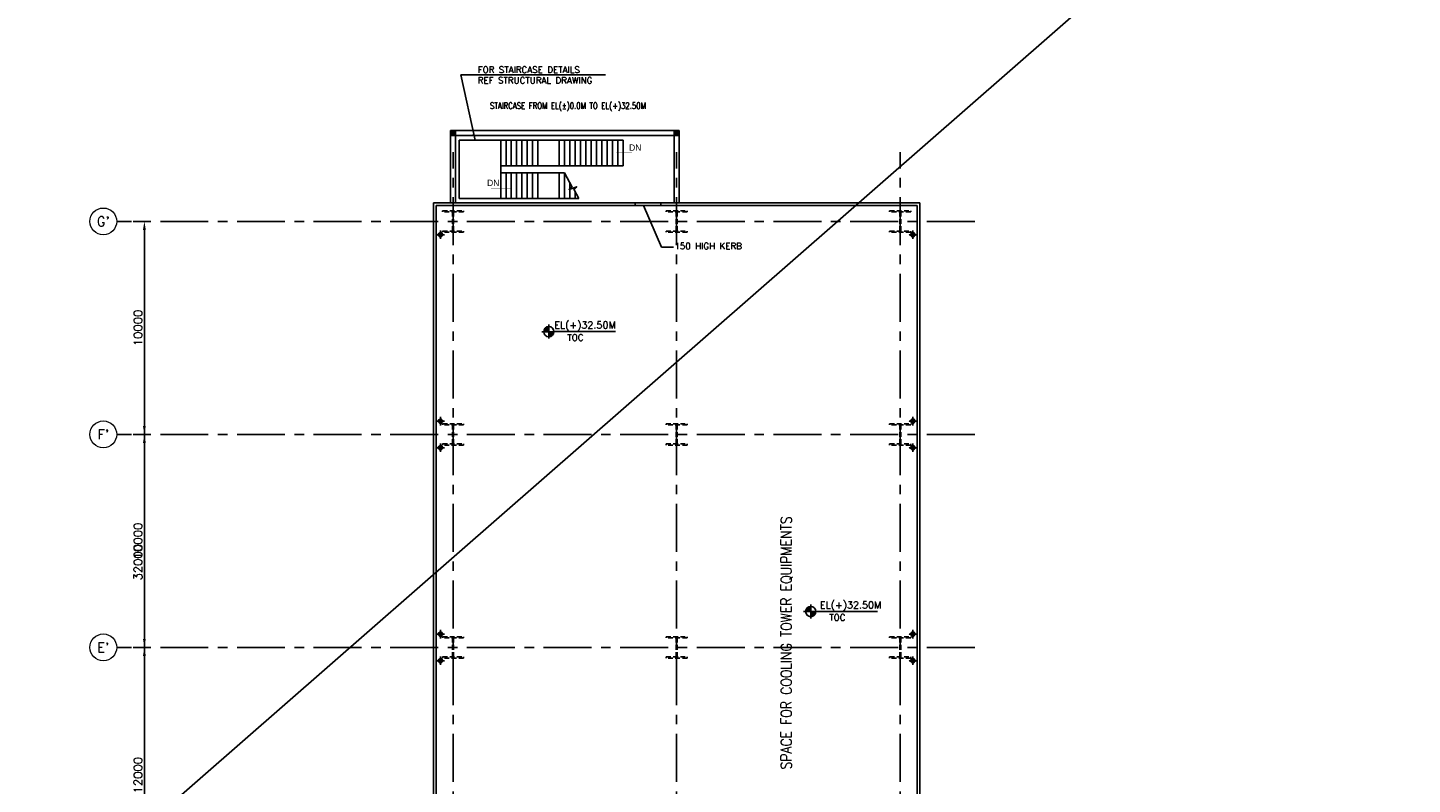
# Model space of a CAD drawing. Header units: inches. Extents: x 0 to 1544102, y -487208 to 23144100.
# Tile 76 of 256: x 518232 to 583268, y -246529 to -211005. Entities that reach past the tile are written whole.
import ezdxf
from ezdxf.enums import TextEntityAlignment as Align

# ---------------------------------------------------------------- set-up
doc = ezdxf.new("R2010")
doc.units = ezdxf.units.IN
doc.header["$LTSCALE"] = 1800
doc.header["$MEASUREMENT"] = 0
for name, pattern in [('CENTER', [2, 1.25, -0.25, 0.25, -0.25]), ('CENTER2', [1.125, 0.75, -0.125, 0.125, -0.125]), ('HIDDEN2', [0.1875, 0.125, -0.0625])]:
    doc.linetypes.add(name, pattern=pattern)
doc.layers.get('0').update_dxf_attribs({"color": 253, "lineweight": 9})
for name, color, linetype in [('1', 7, 'Continuous'), ('COL', 1, 'Continuous'), ('CONCRETE', 145, 'Continuous'), ('GRID', 251, 'CENTER'), ('RAIN WATER', 6, 'Continuous'), ('STAIR', 2, 'Continuous'), ('TEXT', 3, 'Continuous'), ('WALL', 6, 'Continuous'), ('WALL1', 6, 'Continuous')]:
    doc.layers.add(name, color=color, linetype=linetype)
for name, color, linetype, lineweight in [('A-CUT OUT', 3, 'Continuous', 30), ('ARROW', 3, 'Continuous', 13), ('CL', 8, 'CENTER', 15), ('DIM', 4, 'Continuous', 18), ('dimension line', 4, 'Continuous', 18)]:
    doc.layers.add(name, color=color, linetype=linetype, lineweight=lineweight)
doc.styles.add('COMPLEX', font='complex')
doc.styles.add('HTX11', font='O8111901')
doc.styles.add('nik', font='isocp.shx')
doc.styles.add('ROAMNS', font='ROMANS.shx')
doc.styles.add('ROMANS', font='romans.shx')
doc.styles.add('ROMANT', font='romant')
doc.styles.add('SIMPLEX-25', font='simplex.shx')
doc.styles.get("Standard").update_dxf_attribs({"font": 'arial.ttf'})
doc.dimstyles.new('DIM100 x2', dxfattribs={"dimscale": 0, "dimtxt": 400, "dimasz": 400, "dimexe": 100, "dimexo": 100, "dimgap": 100, "dimtad": 1, "dimdec": 0, "dimzin": 13, "dimdsep": 46, "dimtxsty": 'ROMANS', "dimblk2": 'OBLIQUE', "dimcen": 100, "dimdle": 100, "dimclrd": 9, "dimclre": 9, "dimclrt": 4, "dimadec": 0, "dimazin": 0, "dimtfac": 1.1, "dimtdec": 0, "dimtix": 1, "dimtmove": 2, "dimatfit": 3, "dimfxl": 1, "dimtolj": 1, "dimtzin": 13, "dimarcsym": 0})
doc.dimstyles.new('SET.DIM.', dxfattribs={"dimtxt": 375, "dimasz": 300, "dimexe": 50, "dimexo": 100, "dimgap": 100, "dimtad": 1, "dimdec": 0, "dimzin": 0, "dimdsep": 46, "dimtxsty": 'Standard', "dimcen": 0.09, "dimclrt": 2, "dimadec": 0, "dimazin": 0, "dimtfac": 1, "dimtdec": 0, "dimtofl": 0, "dimtmove": 2, "dimatfit": 3, "dimfxl": 0.18, "dimtolj": 1, "dimtzin": 0, "dimarcsym": 0})
doc.dimstyles.new('USER175', dxfattribs={"dimscale": 175, "dimtxt": 2, "dimasz": 1.75, "dimexe": 0, "dimexo": 0, "dimgap": 0.5, "dimtad": 1, "dimdec": 0, "dimzin": 0, "dimdsep": 46, "dimtxsty": 'ROMANS', "dimcen": 0, "dimclrd": 4, "dimclre": 4, "dimclrt": 4, "dimadec": 0, "dimazin": 0, "dimtfac": 0.09, "dimtdec": 0, "dimtix": 1, "dimtofl": 0, "dimtmove": 0, "dimatfit": 3, "dimfxl": 1, "dimtolj": 1, "dimtzin": 0, "dimarcsym": 0})

# ---------------------------------------------------------------- blocks, each defined once
blk = doc.blocks.new('*D652')
at = {"layer": 'dimension line', "color": 9, "lineweight": -2, "transparency": 16777216}
for p, q in [((523183, -240101), (523813, -240101)), ((523713, -251701), (523713, -240501)), ((523183, -252101), (523813, -252101))]:
    blk.add_line(p, q, dxfattribs=at)
at = {"layer": 'dimension line', "color": 9, "transparency": 16777216}
for points in [[(523646, -240501), (523780, -240501), (523713, -240101)], [(523646, -251701), (523780, -251701), (523713, -252101)]]:
    blk.add_solid(points, dxfattribs=at)
at = {"layer": 'dimension line', "color": 4, "transparency": 16777216, "insert": (523413, -246101), "char_height": 400, "attachment_point": 5, "rotation": 90, "style": 'ROMANS'}
blk.add_mtext('\\A1;12000', dxfattribs=at)
blk = doc.blocks.new('_Oblique')
at = {"color": 0, "linetype": 'ByBlock', "lineweight": -2}
blk.add_line((-0.5, -0.5), (0.5, 0.5), dxfattribs=at)
blk = doc.blocks.new('*D653')
at = {"layer": 'dimension line', "color": 9, "lineweight": -2, "transparency": 16777216}
for p, q in [((523183, -230101), (523813, -230101)), ((523713, -239701), (523713, -230501)), ((523183, -240101), (523813, -240101))]:
    blk.add_line(p, q, dxfattribs=at)
at = {"layer": 'dimension line', "color": 9, "transparency": 16777216}
for points in [[(523646, -230501), (523780, -230501), (523713, -230101)], [(523646, -239701), (523780, -239701), (523713, -240101)]]:
    blk.add_solid(points, dxfattribs=at)
at = {"layer": 'dimension line', "color": 4, "transparency": 16777216, "insert": (523413, -235101), "char_height": 400, "attachment_point": 5, "rotation": 90, "style": 'ROMANS'}
blk.add_mtext('\\A1;10000', dxfattribs=at)
blk = doc.blocks.new('*D654')
at = {"layer": 'dimension line', "color": 9, "lineweight": -2, "transparency": 16777216}
for p, q in [((523183, -220101), (523813, -220101)), ((523713, -229701), (523713, -220501)), ((523183, -230101), (523813, -230101))]:
    blk.add_line(p, q, dxfattribs=at)
at = {"layer": 'dimension line', "color": 9, "transparency": 16777216}
for points in [[(523646, -220501), (523780, -220501), (523713, -220101)], [(523646, -229701), (523780, -229701), (523713, -230101)]]:
    blk.add_solid(points, dxfattribs=at)
at = {"layer": 'dimension line', "color": 4, "transparency": 16777216, "insert": (523413, -225101), "char_height": 400, "attachment_point": 5, "rotation": 90, "style": 'ROMANS'}
blk.add_mtext('\\A1;10000', dxfattribs=at)
blk = doc.blocks.new('GRD')
at = {"layer": 'CL', "linetype": 'Continuous'}
blk.add_circle((0, 419.99985), 419.99985, dxfattribs=at)
at = {"layer": 'CL', "color": 4, "style": 'COMPLEX'}
blk.add_attdef('GRD', text='', height=300, dxfattribs=at).set_placement((0, 419.99985), align=Align.MIDDLE)
blk = doc.blocks.new('PL-FFL2')
at = {"layer": 'A-CUT OUT'}
h = blk.add_hatch(color=7, dxfattribs=at)
h.paths.add_polyline_path([(3.09, 1.96, 0.414214), (1.09, -0.04), (3.09, -0.04)])
h.paths.add_polyline_path([(5.09, -0.04), (3.09, -0.04), (3.09, -2.04, 0.414214)])
at = {"color": 1, "linetype": 'Continuous'}
for p, q in [((3.09, 2.74), (3.09, -2.74)), ((29.24, 0), (4.78, 0)), ((4.78, 0), (5.09, 0)), ((0.31, -0.04), (5.09, -0.04))]:
    blk.add_line(p, q, dxfattribs=at)
blk.add_circle((3.09, -0.04), 2, dxfattribs=at)
at = {"color": 4, "linetype": 'Continuous'}
blk.add_attdef('EL(+)', text='', height=2.75, dxfattribs=at).set_placement((18.98, 2.4), align=Align.MIDDLE)
at = {"color": 3, "linetype": 'Continuous'}
blk.add_attdef('XXX', text='', height=2.5, dxfattribs=at).set_placement((18.44, -3.52), align=Align.MIDDLE)
blk = doc.blocks.new('*D655')
at = {"layer": 'dimension line', "color": 9, "lineweight": -2, "transparency": 16777216}
for p, q in [((523183, -220101), (523813, -220101)), ((523713, -220501), (523713, -251701)), ((523395, -252101), (523813, -252101))]:
    blk.add_line(p, q, dxfattribs=at)
at = {"layer": 'dimension line', "color": 9, "transparency": 16777216}
for points in [[(523646, -220501), (523780, -220501), (523713, -220101)], [(523646, -251701), (523780, -251701), (523713, -252101)]]:
    blk.add_solid(points, dxfattribs=at)
at = {"layer": 'dimension line', "color": 4, "transparency": 16777216, "insert": (523413, -236101), "char_height": 400, "attachment_point": 5, "rotation": 90, "style": 'ROMANS'}
blk.add_mtext('\\A1;32000', dxfattribs=at)

msp = doc.modelspace()

# ---------------------------------------------------------------- hatches: boundary and pattern name
at = {"layer": 'COL'}
h = msp.add_hatch(dxfattribs=at)
h.set_pattern_fill('ANSI31', color=1, scale=250, angle=180, style=0)
h.set_pattern_definition([(225, (534748.703, -221186.247), (22.09709, -22.09709), [])])
h.paths.add_polyline_path([(538328.7, -216066.25), (538328.7, -215836.25), (538098.7, -215836.25), (538098.7, -216066.25)])
h = msp.add_hatch(dxfattribs=at)
h.set_pattern_fill('ANSI31', color=1, scale=250, angle=180, style=0)
h.set_pattern_definition([(225, (545248.703, -221186.247), (22.09709, -22.09709), [])])
h.paths.add_polyline_path([(548828.7, -216066.25), (548828.7, -215836.25), (548598.7, -215836.25), (548598.7, -216066.25)])

# ---------------------------------------------------------------- linework, layer by layer
at = {"layer": '1'}
msp.add_line((666642.8, -123668.06), (453196.77, -310154.62), dxfattribs=at)
at = {"layer": 'COL'}
for points in [[(538098.7, -215836.25), (538328.7, -215836.25), (538328.7, -216066.25), (538098.7, -216066.25)], [(548598.7, -215836.25), (548828.7, -215836.25), (548828.7, -216066.25), (548598.7, -216066.25)]]:
    msp.add_lwpolyline(points, close=True, dxfattribs=at)
at = {"layer": 'COL', "linetype": 'HIDDEN2'}
for points in [[(537718.7, -219601.25), (538708.7, -219601.25), (538708.7, -219651.25), (537718.7, -219651.25)], [(538191.2, -219651.25), (538236.2, -219651.25), (538236.2, -220551.25), (538191.2, -220551.25)], [(548218.7, -219601.25), (549208.7, -219601.25), (549208.7, -219651.25), (548218.7, -219651.25)], [(548691.2, -219651.25), (548736.2, -219651.25), (548736.2, -220551.25), (548691.2, -220551.25)], [(558718.7, -219601.25), (559708.7, -219601.25), (559708.7, -219651.25), (558718.7, -219651.25)], [(559191.2, -219651.25), (559236.2, -219651.25), (559236.2, -220551.25), (559191.2, -220551.25)], [(537718.7, -220551.25), (538708.7, -220551.25), (538708.7, -220601.25), (537718.7, -220601.25)], [(548218.7, -220551.25), (549208.7, -220551.25), (549208.7, -220601.25), (548218.7, -220601.25)], [(558718.7, -220551.25), (559708.7, -220551.25), (559708.7, -220601.25), (558718.7, -220601.25)], [(537718.7, -229601.25), (538708.7, -229601.25), (538708.7, -229651.25), (537718.7, -229651.25)], [(538191.2, -229651.25), (538236.2, -229651.25), (538236.2, -230551.25), (538191.2, -230551.25)], [(548218.7, -229601.25), (549208.7, -229601.25), (549208.7, -229651.25), (548218.7, -229651.25)], [(548691.2, -229651.25), (548736.2, -229651.25), (548736.2, -230551.25), (548691.2, -230551.25)], [(558718.7, -229601.25), (559708.7, -229601.25), (559708.7, -229651.25), (558718.7, -229651.25)], [(559191.2, -229651.25), (559236.2, -229651.25), (559236.2, -230551.25), (559191.2, -230551.25)], [(537718.7, -230551.25), (538708.7, -230551.25), (538708.7, -230601.25), (537718.7, -230601.25)], [(548218.7, -230551.25), (549208.7, -230551.25), (549208.7, -230601.25), (548218.7, -230601.25)], [(558718.7, -230551.25), (559708.7, -230551.25), (559708.7, -230601.25), (558718.7, -230601.25)], [(537718.7, -239601.25), (538708.7, -239601.25), (538708.7, -239651.25), (537718.7, -239651.25)], [(538191.2, -239651.25), (538236.2, -239651.25), (538236.2, -240551.25), (538191.2, -240551.25)], [(548218.7, -239601.25), (549208.7, -239601.25), (549208.7, -239651.25), (548218.7, -239651.25)], [(548691.2, -239651.25), (548736.2, -239651.25), (548736.2, -240551.25), (548691.2, -240551.25)], [(558718.7, -239601.25), (559708.7, -239601.25), (559708.7, -239651.25), (558718.7, -239651.25)], [(559191.2, -239651.25), (559236.2, -239651.25), (559236.2, -240551.25), (559191.2, -240551.25)], [(537718.7, -240551.25), (538708.7, -240551.25), (538708.7, -240601.25), (537718.7, -240601.25)], [(548218.7, -240551.25), (549208.7, -240551.25), (549208.7, -240601.25), (548218.7, -240601.25)], [(558718.7, -240551.25), (559708.7, -240551.25), (559708.7, -240601.25), (558718.7, -240601.25)]]:
    msp.add_lwpolyline(points, close=True, dxfattribs=at)
at = {"layer": 'CONCRETE'}
for p, q in [((547963.7, -219221.25), (546763.7, -219221.25)), ((547963.7, -219346.25), (546763.7, -219346.25))]:
    msp.add_line(p, q, dxfattribs=at)
at = {"layer": 'GRID'}
for p, q in [((538213.7, -278811.88), (538213.7, -216849.27)), ((548713.7, -278811.88), (548713.7, -216849.27)), ((559213.7, -278811.88), (559213.7, -216849.27)), ((562713.7, -220101.25), (522413.7, -220101.25)), ((562713.7, -230101.25), (522413.7, -230101.25)), ((562713.7, -240101.25), (522413.7, -240101.25))]:
    msp.add_line(p, q, dxfattribs=at)
at = {"layer": 'RAIN WATER', "linetype": 'CENTER2', "ltscale": 0.05}
for p, q in [((537418.7, -220726.25), (537818.7, -220726.25)), ((537618.7, -220526.25), (537618.7, -220926.25)), ((560008.7, -220726.25), (559608.7, -220726.25)), ((559808.7, -220526.25), (559808.7, -220926.25)), ((537418.54, -229476.25), (537818.54, -229476.25)), ((537618.54, -229676.25), (537618.54, -229276.25)), ((560008.54, -229476.25), (559608.54, -229476.25)), ((559808.54, -229676.25), (559808.54, -229276.25)), ((537418.7, -230726.25), (537818.7, -230726.25)), ((537618.7, -230526.25), (537618.7, -230926.25)), ((560008.7, -230726.25), (559608.7, -230726.25)), ((559808.7, -230526.25), (559808.7, -230926.25)), ((537618.54, -239676.25), (537618.54, -239276.25)), ((559808.54, -239676.25), (559808.54, -239276.25)), ((537418.54, -239476.25), (537818.54, -239476.25)), ((560008.54, -239476.25), (559608.54, -239476.25)), ((537618.7, -240526.25), (537618.7, -240926.25)), ((559808.7, -240526.25), (559808.7, -240926.25)), ((537418.7, -240726.25), (537818.7, -240726.25)), ((560008.7, -240726.25), (559608.7, -240726.25))]:
    msp.add_line(p, q, dxfattribs=at)
at = {"layer": 'RAIN WATER', "linetype": 'HIDDEN2', "ltscale": 0.25}
for centre in [(537618.7, -220726.25), (559808.7, -220726.25), (537618.54, -229476.25), (559808.54, -229476.25), (537618.7, -230726.25), (559808.7, -230726.25), (537618.54, -239476.25), (559808.54, -239476.25), (537618.7, -240726.25), (559808.7, -240726.25)]:
    msp.add_circle(centre, 100, dxfattribs=at)
at = {"layer": 'RAIN WATER', "ltscale": 0.25}
for centre in [(537618.7, -220726.25), (559808.7, -220726.25), (537618.54, -229476.25), (559808.54, -229476.25), (537618.7, -230726.25), (559808.7, -230726.25), (537618.54, -239476.25), (559808.54, -239476.25), (537618.7, -240726.25), (559808.7, -240726.25)]:
    msp.add_circle(centre, 75, dxfattribs=at)
at = {"layer": 'STAIR', "linetype": 'Continuous'}
for p, q in [((538498.7, -216283.75), (545948.7, -216283.75)), ((538498.7, -216283.75), (538498.7, -219018.75)), ((540448.7, -217483.75), (540448.7, -216283.75)), ((540448.7, -217483.75), (540448.7, -216283.75)), ((540448.7, -217483.75), (540448.7, -216283.75)), ((540698.7, -217483.75), (540698.7, -216283.75)), ((540948.7, -217483.75), (540948.7, -216283.75)), ((541198.7, -217483.75), (541198.7, -216283.75)), ((541448.7, -217483.75), (541448.7, -216283.75)), ((541698.7, -217483.75), (541698.7, -216283.75)), ((541948.7, -217483.75), (541948.7, -216283.75)), ((542198.7, -217483.75), (542198.7, -216283.75)), ((543198.7, -217483.75), (543198.7, -216283.75)), ((543448.7, -217483.75), (543448.7, -216283.75)), ((543698.7, -217483.75), (543698.7, -216283.75)), ((543948.7, -217483.75), (543948.7, -216283.75)), ((544198.7, -217483.75), (544198.7, -216283.75)), ((544448.7, -217483.75), (544448.7, -216283.75)), ((544698.7, -217483.75), (544698.7, -216283.75)), ((544948.7, -216283.75), (544948.7, -217483.75)), ((545150.78, -216283.75), (546198.7, -216283.75)), ((545198.7, -216283.75), (545198.7, -217483.75)), ((545448.7, -216283.75), (545448.7, -217483.75)), ((545698.7, -216283.75), (545698.7, -217483.75)), ((545948.7, -216283.75), (545948.7, -217483.75)), ((546198.7, -216283.75), (546198.7, -217483.75)), ((540448.7, -217818.75), (540448.7, -217483.75)), ((540448.7, -217483.75), (546198.7, -217483.75)), ((540448.7, -219018.75), (540448.7, -217818.75)), ((540448.7, -217818.75), (543448.7, -217818.75)), ((540448.7, -219018.75), (540448.7, -217818.75)), ((540448.7, -219018.75), (540448.7, -217818.75)), ((540698.7, -219018.75), (540698.7, -217818.75)), ((540948.7, -219018.75), (540948.7, -217818.75)), ((541198.7, -219018.75), (541198.7, -217818.75)), ((541448.7, -219018.75), (541448.7, -217818.75)), ((541698.7, -219018.75), (541698.7, -217818.75)), ((541948.7, -219018.75), (541948.7, -217818.75)), ((542198.7, -219018.75), (542198.7, -217818.75)), ((543198.7, -219018.75), (543198.7, -217818.75)), ((543448.7, -219018.75), (543448.7, -217818.75)), ((545948.7, -217483.75), (546198.7, -217483.75)), ((543698.7, -219018.75), (543698.7, -218287.19)), ((538498.7, -219018.75), (544122.85, -219018.75)), ((543948.7, -219018.75), (543948.7, -218704.94))]:
    msp.add_line(p, q, dxfattribs=at)
at = {"layer": 'STAIR', "linetype": 'Continuous', "flags": 128}
for points in [[(545869.06, -216883.75, 0, 150, 0), (546223.75, -216883.75, 25, 25, 0), (546620.63, -216883.75, 25, 25, 0)], [(540906.62, -218541.72, 0, 150, 0), (540551.93, -218541.72, 25, 25, 0), (539993.29, -218541.72, 25, 25, 0)]]:
    msp.add_lwpolyline(points, format="xyseb", dxfattribs=at)
msp.add_lwpolyline([(543448.7, -217818.75), (543805.08, -218486.52), (543664.82, -218597.21), (544020.84, -218471.5), (543880.58, -218582.19), (544122.85, -219018.75)], dxfattribs=at)
at = {"layer": 'WALL'}
for p, q in [((538328.7, -215836.25), (548828.7, -215836.25)), ((548828.7, -215836.25), (548828.7, -219221.25)), ((538098.7, -216066.25), (538098.7, -219221.25)), ((538328.7, -216066.25), (548598.7, -216066.25)), ((538328.7, -216066.25), (538328.7, -219221.25)), ((548598.7, -216066.25), (548598.7, -219221.25))]:
    msp.add_line(p, q, dxfattribs=at)
at = {"layer": 'WALL1'}
for p, q in [((537288.7, -251221.25), (537288.7, -219221.25)), ((546763.7, -219221.25), (537288.7, -219221.25)), ((537413.7, -251221.25), (537413.7, -219346.25)), ((546763.7, -219346.25), (537413.7, -219346.25)), ((546763.7, -219221.25), (546763.7, -219346.25)), ((547963.7, -219221.25), (547963.7, -219346.25)), ((560138.7, -219221.25), (547963.7, -219221.25)), ((560013.7, -219346.25), (547963.7, -219346.25)), ((560013.7, -251221.25), (560013.7, -219346.25)), ((560138.7, -251221.25), (560138.7, -219221.25))]:
    msp.add_line(p, q, dxfattribs=at)

# ---------------------------------------------------------------- block references
at = {"layer": '1', "color": 6}
ref = msp.add_blockref('PL-FFL2', (542338.32, -225274.36), dxfattribs=dict(at, xscale=120, yscale=120, zscale=120))
ref.add_attrib('XXX', 'TOC', dxfattribs={"layer": '0', "color": 3, "linetype": 'Continuous', "height": 300, "style": 'SIMPLEX-25'}).set_placement((543960.79, -225554.79), align=Align.MIDDLE)
ref.add_attrib('EL(+)', 'EL(+)32.50M', dxfattribs={"layer": '0', "color": 4, "linetype": 'Continuous', "height": 330, "style": 'SIMPLEX-25'}).set_placement((544409.42, -224986.71), align=Align.MIDDLE)
ref = msp.add_blockref('PL-FFL2', (554640.17, -238414.93), dxfattribs=dict(at, xscale=120, yscale=120, zscale=120))
ref.add_attrib('XXX', 'TOC', dxfattribs={"layer": '0', "color": 3, "linetype": 'Continuous', "height": 300, "style": 'SIMPLEX-25'}).set_placement((556262.64, -238695.37), align=Align.MIDDLE)
ref.add_attrib('EL(+)', 'EL(+)32.50M', dxfattribs={"layer": '0', "color": 4, "linetype": 'Continuous', "height": 330, "style": 'SIMPLEX-25'}).set_placement((556882.24, -238127.28), align=Align.MIDDLE)
at = {"layer": 'DIM', "xscale": 1.5, "yscale": 1.5, "zscale": 1.5}
for p, values in [((521783.7, -220731.25), {'GRD': "G'"}), ((521783.7, -230731.25), {'GRD': "F'"}), ((521783.7, -240731.25), {'GRD': "E'"})]:
    msp.add_blockref('GRD', p, dxfattribs=at).add_auto_attribs(values)

# ---------------------------------------------------------------- texts
at = {"layer": 'TEXT', "linetype": 'Continuous', "style": 'HTX11'}
for p in [(546479.4, -216783.75), (539808.36, -218441.72)]:
    msp.add_text('DN', height=300, dxfattribs=at).set_placement(p)
at = {"layer": 'TEXT', "char_height": 300, "attachment_point": 1}
for s, insert, width, style in [('FOR STAIRCASE DETAILS REF STRUCTURAL DRAWING', (539370.42, -212828.51), 6129.9815, 'ROAMNS'), ('{\\Fromans|c0;150 HIGH KERB }', (548606.22, -221107.4, 0), 5255.2936, 'nik')]:
    msp.add_mtext(s, dxfattribs=dict(at, insert=insert, width=width, style=style))
at = {"layer": 'TEXT', "insert": (539946.68, -214520.1), "char_height": 300, "attachment_point": 1, "style": 'ROAMNS'}
msp.add_mtext_dynamic_manual_height_columns('{\\W0.8;STAIRCASE FROM EL(%%P)0.0M TO EL(+)32.50M}', width=6932.3139, gutter_width=1, heights=[0], dxfattribs=at)
at = {"layer": 'TEXT', "insert": (553613.62, -245825.64), "char_height": 500, "attachment_point": 1, "rotation": 90, "style": 'ROMANT'}
msp.add_mtext_dynamic_manual_height_columns('{\\W0.85;SPACE FOR COOLING TOWER EQUIPMENTS}', width=20124.5566, gutter_width=1, heights=[0], dxfattribs=at)

# ---------------------------------------------------------------- dimensions: what is measured, and where the dimension line sits
at = {"layer": 'dimension line'}
for base, p1, p2, picture, middle in [((523712.86, -220101.25), (523083.22, -230101.25), (523083.22, -220101.25), '*D654', (523412.86, -225101.25)), ((523712.86, -252101.25), (523083.22, -220101.25), (523295.02, -252101.25), '*D655', (523412.86, -236101.25)), ((523712.86, -230101.25), (523083.22, -240101.25), (523083.22, -230101.25), '*D653', (523412.86, -235101.25)), ((523712.86, -240101.25), (523083.22, -252101.25), (523083.22, -240101.25), '*D652', (523412.86, -246101.25))]:
    dim = msp.add_linear_dim(base=base, p1=p1, p2=p2, angle=90, dimstyle='DIM100 x2', override={"dimscale": 1}, dxfattribs=at)
    dim.commit()
    dim.dimension.update_dxf_attribs({"geometry": picture, "text_midpoint": middle})

# ---------------------------------------------------------------- leaders
at = {"layer": 'ARROW'}
msp.add_leader([(547151.94, -219346.25), (548000.18, -221303.68), (548565.47, -221303.68)], dimstyle='SET.DIM.', override={"dimtad": 0}, dxfattribs=at)
at = {"layer": 'DIM'}
msp.add_leader([(539243.37, -216283.75), (538582.37, -213220.79), (545366.87, -213220.79)], dimstyle='USER175', dxfattribs=at)

doc.saveas('drawing.dxf')
